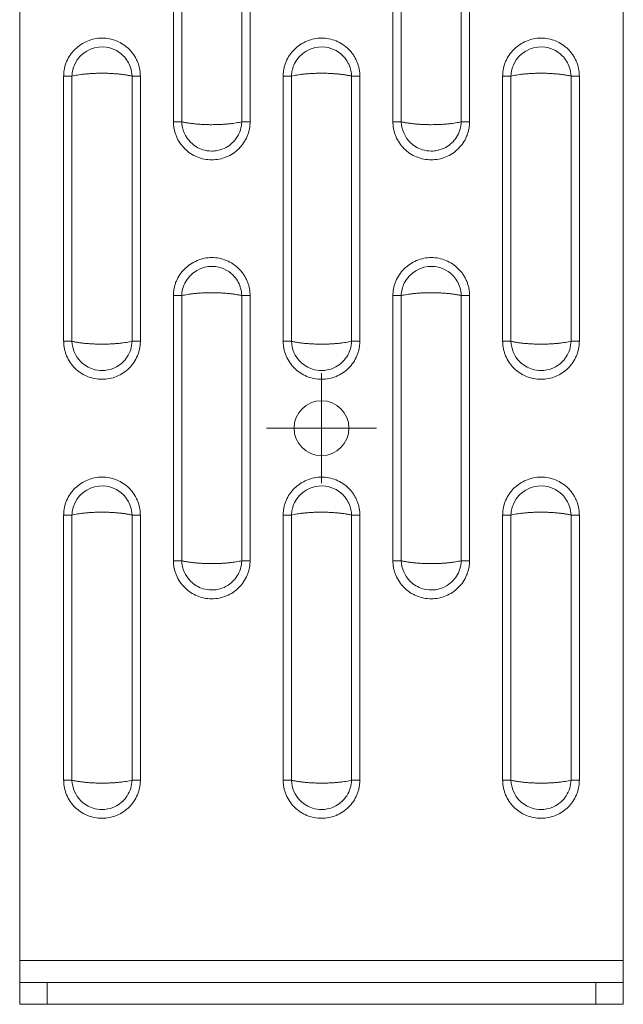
# Model space of a CAD drawing. Header units: millimetres. Extents: x 0 to 210, y 0 to 297.
# Tile 7 of 12: x 54 to 81, y 129 to 174. Entities that reach past the tile are written whole.
import ezdxf

# ---------------------------------------------------------------- set-up
doc = ezdxf.new("R2010")
doc.units = ezdxf.units.MM

# ---------------------------------------------------------------- blocks, each defined once
blk = doc.blocks.new('SW_CENTERMARKSYMBOL_0')
at = {"color": 0, "linetype": 'Continuous', "lineweight": 0}
for p, q in [((0, 1.25), (0, 2.5)), ((0, 0), (0, 1.25)), ((-1.25, 0), (-2.5, 0)), ((0, 0), (-1.25, 0)), ((0, 0), (0, -1.25)), ((0, 0), (1.25, 0)), ((1.25, 0), (2.5, 0)), ((0, -1.25), (0, -2.5))]:
    blk.add_line(p, q, dxfattribs=at)

msp = doc.modelspace()

# ---------------------------------------------------------------- linework, layer by layer
at = {"color": 7, "linetype": 'Continuous', "lineweight": 15}
for p, q in [((53.762, 267.686), (53.762, 130.936)), ((81.262, 267.686), (81.262, 130.936)), ((60.765, 169.148), (60.765, 181.224)), ((61.145, 169.148), (61.145, 181.224)), ((63.88, 181.224), (63.88, 169.148)), ((64.26, 181.224), (64.26, 169.148)), ((70.765, 169.148), (70.765, 181.224)), ((71.145, 169.148), (71.145, 181.224)), ((73.88, 181.224), (73.88, 169.148)), ((74.26, 181.224), (74.26, 169.148)), ((55.765, 159.148), (55.765, 171.224)), ((56.145, 159.148), (56.145, 171.224)), ((58.88, 171.224), (58.88, 159.148)), ((59.26, 171.224), (59.26, 159.148)), ((65.765, 159.148), (65.765, 171.224)), ((66.145, 159.148), (66.145, 171.224)), ((68.88, 171.224), (68.88, 159.148)), ((69.26, 171.224), (69.26, 159.148)), ((75.765, 159.148), (75.765, 171.224)), ((76.145, 159.148), (76.145, 171.224)), ((78.88, 171.224), (78.88, 159.148)), ((79.26, 171.224), (79.26, 159.148)), ((60.765, 149.148), (60.765, 161.224)), ((61.145, 149.148), (61.145, 161.224)), ((63.88, 161.224), (63.88, 149.148)), ((64.26, 161.224), (64.26, 149.148)), ((70.765, 149.148), (70.765, 161.224)), ((71.145, 149.148), (71.145, 161.224)), ((73.88, 161.224), (73.88, 149.148)), ((74.26, 161.224), (74.26, 149.148)), ((55.765, 139.148), (55.765, 151.224)), ((56.145, 139.148), (56.145, 151.224)), ((58.88, 151.224), (58.88, 139.148)), ((59.26, 151.224), (59.26, 139.148)), ((65.765, 139.148), (65.765, 151.224)), ((66.145, 139.148), (66.145, 151.224)), ((68.88, 151.224), (68.88, 139.148)), ((69.26, 151.224), (69.26, 139.148)), ((75.765, 139.148), (75.765, 151.224)), ((76.145, 139.148), (76.145, 151.224)), ((78.88, 151.224), (78.88, 139.148)), ((79.26, 151.224), (79.26, 139.148)), ((81.262, 130.936), (53.762, 130.936)), ((53.762, 130.936), (53.762, 129.936)), ((81.262, 130.936), (81.262, 129.936)), ((53.762, 129.936), (53.762, 128.936)), ((55.012, 129.936), (53.762, 129.936)), ((55.012, 128.936), (55.012, 129.936)), ((55.012, 129.936), (80.012, 129.936)), ((80.012, 129.936), (80.012, 128.936)), ((80.012, 129.936), (81.262, 129.936)), ((81.262, 129.936), (81.262, 128.936)), ((53.762, 128.936), (55.012, 128.936)), ((55.012, 128.936), (80.012, 128.936)), ((80.012, 128.936), (81.262, 128.936))]:
    msp.add_line(p, q, dxfattribs=at)
msp.add_circle((67.512, 155.186), 1.25, dxfattribs=at)
for points, knots in [([(55.765, 171.224), (55.766, 171.253), (55.767, 171.309), (55.773, 171.394), (55.784, 171.479), (55.804, 171.591), (55.839, 171.73), (55.915, 171.942), (56.051, 172.193), (56.273, 172.453), (56.54, 172.669), (56.843, 172.831), (57.171, 172.935), (57.513, 172.972), (57.854, 172.937), (58.183, 172.837), (58.486, 172.677), (58.709, 172.497), (58.863, 172.328), (58.966, 172.191), (59.055, 172.044), (59.129, 171.89), (59.187, 171.729), (59.229, 171.564), (59.255, 171.395), (59.258, 171.281), (59.26, 171.224)], [0, 0, 0, 0, 0.015558, 0.031135, 0.046768, 0.062496, 0.093799, 0.125045, 0.186708, 0.249382, 0.311688, 0.374289, 0.437411, 0.499275, 0.561957, 0.624546, 0.687103, 0.749679, 0.780928, 0.812381, 0.843709, 0.875023, 0.906415, 0.937501, 0.968592, 1, 1, 1, 1]), ([(65.765, 171.224), (65.766, 171.253), (65.767, 171.309), (65.773, 171.394), (65.784, 171.479), (65.804, 171.591), (65.839, 171.73), (65.915, 171.942), (66.051, 172.193), (66.273, 172.453), (66.54, 172.669), (66.843, 172.831), (67.171, 172.935), (67.513, 172.972), (67.854, 172.937), (68.183, 172.837), (68.486, 172.677), (68.709, 172.497), (68.863, 172.328), (68.966, 172.191), (69.055, 172.044), (69.129, 171.89), (69.187, 171.729), (69.229, 171.564), (69.255, 171.395), (69.258, 171.281), (69.26, 171.224)], [0, 0, 0, 0, 0.015558, 0.031135, 0.046768, 0.062496, 0.093799, 0.125045, 0.186708, 0.249382, 0.311688, 0.374289, 0.437411, 0.499275, 0.561957, 0.624546, 0.687103, 0.749679, 0.780928, 0.812381, 0.843709, 0.875023, 0.906415, 0.937501, 0.968592, 1, 1, 1, 1]), ([(75.765, 171.224), (75.766, 171.253), (75.767, 171.309), (75.773, 171.394), (75.784, 171.479), (75.804, 171.591), (75.839, 171.73), (75.915, 171.942), (76.051, 172.193), (76.273, 172.453), (76.54, 172.669), (76.843, 172.831), (77.171, 172.935), (77.513, 172.972), (77.854, 172.937), (78.183, 172.837), (78.486, 172.677), (78.709, 172.497), (78.863, 172.328), (78.966, 172.191), (79.055, 172.044), (79.129, 171.89), (79.187, 171.729), (79.229, 171.564), (79.255, 171.395), (79.258, 171.281), (79.26, 171.224)], [0, 0, 0, 0, 0.0155584, 0.0311347, 0.0467676, 0.0624956, 0.0937995, 0.1250448, 0.1867078, 0.2493823, 0.3116879, 0.3742888, 0.437411, 0.4992755, 0.5619569, 0.6245458, 0.6871026, 0.7496794, 0.7809281, 0.8123812, 0.8437088, 0.8750227, 0.906415, 0.9375008, 0.9685919, 1, 1, 1, 1]), ([(56.145, 171.224), (56.149, 171.422), (56.198, 171.62), (56.518, 172.267), (57.041, 172.58), (57.909, 172.544), (58.241, 172.399), (58.632, 172.006), (58.747, 171.82), (58.854, 171.49), (58.877, 171.357), (58.88, 171.224)], [-1.088547, -1.088547, -1.088547, -1.088547, -0.936031, -0.936031, -0.529703, -0.529703, -0.266904, -0.266904, -0.102656, -0.102656, 0, 0, 0, 0]), ([(66.145, 171.224), (66.149, 171.422), (66.198, 171.62), (66.518, 172.267), (67.041, 172.58), (67.909, 172.544), (68.241, 172.399), (68.632, 172.006), (68.747, 171.82), (68.854, 171.49), (68.877, 171.357), (68.88, 171.224)], [-1.088547, -1.088547, -1.088547, -1.088547, -0.936031, -0.936031, -0.529703, -0.529703, -0.266904, -0.266904, -0.102656, -0.102656, 0, 0, 0, 0]), ([(76.145, 171.224), (76.149, 171.422), (76.198, 171.62), (76.518, 172.267), (77.041, 172.58), (77.909, 172.544), (78.241, 172.399), (78.632, 172.006), (78.747, 171.82), (78.854, 171.49), (78.877, 171.357), (78.88, 171.224)], [-1.088547, -1.088547, -1.088547, -1.088547, -0.936031, -0.936031, -0.529703, -0.529703, -0.266904, -0.266904, -0.102656, -0.102656, 0, 0, 0, 0]), ([(58.88, 171.224), (58.859, 171.229), (58.818, 171.24), (58.75, 171.254), (58.68, 171.267), (58.608, 171.28), (58.532, 171.291), (58.454, 171.302), (58.375, 171.312), (58.293, 171.321), (58.209, 171.328), (58.125, 171.335), (58.039, 171.341), (57.952, 171.346), (57.865, 171.351), (57.777, 171.354), (57.689, 171.356), (57.6, 171.358), (57.486, 171.358), (57.346, 171.357), (57.179, 171.352), (57.014, 171.344), (56.852, 171.332), (56.694, 171.317), (56.543, 171.299), (56.399, 171.277), (56.264, 171.253), (56.185, 171.234), (56.145, 171.224)], [0, 0, 0, 0, 0.030784, 0.061385, 0.091803, 0.122043, 0.152106, 0.181996, 0.211714, 0.241263, 0.270646, 0.299866, 0.328925, 0.357827, 0.386573, 0.415168, 0.443614, 0.471914, 0.500071, 0.55336, 0.607169, 0.661517, 0.716425, 0.771912, 0.827995, 0.884692, 0.942022, 1, 1, 1, 1]), ([(59.26, 171.224), (59.188, 171.224), (59.116, 171.224), (58.986, 171.224), (58.927, 171.224), (58.88, 171.224)], [0, 0, 0, 0, 0.5, 0.5, 1, 1, 1, 1]), ([(68.88, 171.224), (68.859, 171.229), (68.818, 171.24), (68.75, 171.254), (68.68, 171.267), (68.608, 171.28), (68.532, 171.291), (68.454, 171.302), (68.375, 171.312), (68.293, 171.321), (68.209, 171.328), (68.125, 171.335), (68.039, 171.341), (67.952, 171.346), (67.865, 171.351), (67.777, 171.354), (67.689, 171.356), (67.6, 171.358), (67.486, 171.358), (67.346, 171.357), (67.179, 171.352), (67.014, 171.344), (66.852, 171.332), (66.694, 171.317), (66.543, 171.299), (66.399, 171.277), (66.264, 171.253), (66.185, 171.234), (66.145, 171.224)], [0, 0, 0, 0, 0.030784, 0.061385, 0.091803, 0.122043, 0.152106, 0.181996, 0.211714, 0.241263, 0.270646, 0.299866, 0.328925, 0.357827, 0.386573, 0.415168, 0.443614, 0.471914, 0.500071, 0.55336, 0.607169, 0.661517, 0.716425, 0.771912, 0.827995, 0.884692, 0.942022, 1, 1, 1, 1]), ([(69.26, 171.224), (69.188, 171.224), (69.116, 171.224), (68.986, 171.224), (68.927, 171.224), (68.88, 171.224)], [0, 0, 0, 0, 0.5, 0.5, 1, 1, 1, 1]), ([(78.88, 171.224), (78.859, 171.229), (78.818, 171.24), (78.75, 171.254), (78.68, 171.267), (78.608, 171.28), (78.532, 171.291), (78.454, 171.302), (78.375, 171.312), (78.293, 171.321), (78.209, 171.328), (78.125, 171.335), (78.039, 171.341), (77.952, 171.346), (77.865, 171.351), (77.777, 171.354), (77.689, 171.356), (77.6, 171.358), (77.486, 171.358), (77.346, 171.357), (77.179, 171.352), (77.014, 171.344), (76.852, 171.332), (76.694, 171.317), (76.543, 171.299), (76.399, 171.277), (76.264, 171.253), (76.185, 171.234), (76.145, 171.224)], [0, 0, 0, 0, 0.030784, 0.061385, 0.091803, 0.122043, 0.152106, 0.181996, 0.211714, 0.241263, 0.270646, 0.299866, 0.328925, 0.357827, 0.386573, 0.415168, 0.443614, 0.471914, 0.500071, 0.55336, 0.607169, 0.661517, 0.716425, 0.771912, 0.827995, 0.884692, 0.942022, 1, 1, 1, 1]), ([(79.26, 171.224), (79.188, 171.224), (79.116, 171.224), (78.986, 171.224), (78.927, 171.224), (78.88, 171.224)], [0, 0, 0, 0, 0.5, 0.5, 1, 1, 1, 1]), ([(64.26, 169.148), (64.259, 169.119), (64.258, 169.063), (64.252, 168.978), (64.241, 168.893), (64.221, 168.781), (64.186, 168.643), (64.109, 168.429), (63.974, 168.176), (63.754, 167.913), (63.488, 167.694), (63.184, 167.534), (62.855, 167.434), (62.512, 167.401), (62.17, 167.435), (61.841, 167.534), (61.537, 167.695), (61.271, 167.912), (61.053, 168.177), (60.918, 168.429), (60.84, 168.643), (60.797, 168.809), (60.77, 168.978), (60.767, 169.091), (60.765, 169.148)], [0, 0, 0, 0, 0.015533, 0.031084, 0.046691, 0.062392, 0.093615, 0.124896, 0.187194, 0.249778, 0.312389, 0.374922, 0.437461, 0.50008, 0.562677, 0.625319, 0.687821, 0.750259, 0.812689, 0.875175, 0.906472, 0.937669, 0.968968, 1, 1, 1, 1]), ([(60.765, 169.148), (60.837, 169.148), (60.909, 169.148), (61.039, 169.148), (61.098, 169.148), (61.145, 169.148)], [0, 0, 0, 0, 0.5, 0.5, 1, 1, 1, 1]), ([(61.145, 169.148), (61.166, 169.143), (61.207, 169.132), (61.275, 169.118), (61.344, 169.105), (61.417, 169.092), (61.493, 169.081), (61.571, 169.07), (61.65, 169.06), (61.732, 169.051), (61.816, 169.044), (61.9, 169.037), (61.986, 169.031), (62.073, 169.026), (62.16, 169.021), (62.248, 169.018), (62.336, 169.016), (62.424, 169.014), (62.539, 169.014), (62.679, 169.015), (62.846, 169.02), (63.011, 169.028), (63.173, 169.04), (63.331, 169.055), (63.482, 169.073), (63.626, 169.095), (63.761, 169.119), (63.84, 169.138), (63.88, 169.148)], [0, 0, 0, 0, 0.030784, 0.061385, 0.091803, 0.122043, 0.152106, 0.181996, 0.211714, 0.241263, 0.270646, 0.299866, 0.328925, 0.357827, 0.386573, 0.415168, 0.443614, 0.471914, 0.500071, 0.55336, 0.607169, 0.661517, 0.716425, 0.771912, 0.827995, 0.884692, 0.942022, 1, 1, 1, 1]), ([(63.88, 169.148), (63.874, 168.897), (63.797, 168.648), (63.539, 168.248), (63.369, 168.09), (63.047, 167.913), (62.914, 167.865), (62.688, 167.821), (62.6, 167.813), (62.377, 167.813), (62.24, 167.833), (61.901, 167.937), (61.709, 168.052), (61.304, 168.45), (61.153, 168.796), (61.145, 169.148)], [-1.089053, -1.089053, -1.089053, -1.089053, -0.895746, -0.895746, -0.721498, -0.721498, -0.612592, -0.612592, -0.544526, -0.544526, -0.439244, -0.439244, -0.270793, -0.270793, 0, 0, 0, 0]), ([(63.88, 169.148), (63.927, 169.148), (63.986, 169.148), (64.116, 169.148), (64.188, 169.148), (64.26, 169.148)], [0, 0, 0, 0, 0.5, 0.5, 1, 1, 1, 1]), ([(74.26, 169.148), (74.259, 169.119), (74.258, 169.063), (74.252, 168.978), (74.241, 168.893), (74.221, 168.781), (74.186, 168.643), (74.109, 168.429), (73.974, 168.176), (73.754, 167.913), (73.488, 167.694), (73.184, 167.534), (72.855, 167.434), (72.512, 167.401), (72.17, 167.435), (71.841, 167.534), (71.537, 167.695), (71.271, 167.912), (71.053, 168.177), (70.918, 168.429), (70.84, 168.643), (70.797, 168.809), (70.77, 168.978), (70.767, 169.091), (70.765, 169.148)], [0, 0, 0, 0, 0.015533, 0.031084, 0.046691, 0.062392, 0.093615, 0.124896, 0.187194, 0.249778, 0.312389, 0.374922, 0.437461, 0.50008, 0.562677, 0.625319, 0.687821, 0.750259, 0.812689, 0.875175, 0.906472, 0.937669, 0.968968, 1, 1, 1, 1]), ([(70.765, 169.148), (70.837, 169.148), (70.909, 169.148), (71.039, 169.148), (71.098, 169.148), (71.145, 169.148)], [0, 0, 0, 0, 0.5, 0.5, 1, 1, 1, 1]), ([(71.145, 169.148), (71.166, 169.143), (71.207, 169.132), (71.275, 169.118), (71.344, 169.105), (71.417, 169.092), (71.493, 169.081), (71.571, 169.07), (71.65, 169.06), (71.732, 169.051), (71.816, 169.044), (71.9, 169.037), (71.986, 169.031), (72.073, 169.026), (72.16, 169.021), (72.248, 169.018), (72.336, 169.016), (72.424, 169.014), (72.539, 169.014), (72.679, 169.015), (72.846, 169.02), (73.011, 169.028), (73.173, 169.04), (73.331, 169.055), (73.482, 169.073), (73.626, 169.095), (73.761, 169.119), (73.84, 169.138), (73.88, 169.148)], [0, 0, 0, 0, 0.030784, 0.061385, 0.091803, 0.122043, 0.152106, 0.181996, 0.211714, 0.241263, 0.270646, 0.299866, 0.328925, 0.357827, 0.386573, 0.415168, 0.443614, 0.471914, 0.500071, 0.55336, 0.607169, 0.661517, 0.716425, 0.771912, 0.827995, 0.884692, 0.942022, 1, 1, 1, 1]), ([(73.88, 169.148), (73.874, 168.897), (73.797, 168.648), (73.539, 168.248), (73.369, 168.09), (73.047, 167.913), (72.914, 167.865), (72.688, 167.821), (72.6, 167.813), (72.377, 167.813), (72.24, 167.833), (71.901, 167.937), (71.709, 168.052), (71.304, 168.45), (71.153, 168.796), (71.145, 169.148)], [-1.089053, -1.089053, -1.089053, -1.089053, -0.895746, -0.895746, -0.721498, -0.721498, -0.612592, -0.612592, -0.544526, -0.544526, -0.439244, -0.439244, -0.270793, -0.270793, 0, 0, 0, 0]), ([(73.88, 169.148), (73.927, 169.148), (73.986, 169.148), (74.116, 169.148), (74.188, 169.148), (74.26, 169.148)], [0, 0, 0, 0, 0.5, 0.5, 1, 1, 1, 1]), ([(60.765, 161.224), (60.766, 161.253), (60.767, 161.309), (60.773, 161.394), (60.784, 161.479), (60.804, 161.591), (60.839, 161.73), (60.915, 161.942), (61.051, 162.193), (61.273, 162.453), (61.54, 162.669), (61.843, 162.831), (62.171, 162.935), (62.513, 162.972), (62.854, 162.937), (63.183, 162.837), (63.486, 162.677), (63.709, 162.497), (63.863, 162.328), (63.966, 162.191), (64.055, 162.044), (64.129, 161.89), (64.187, 161.729), (64.229, 161.564), (64.255, 161.395), (64.258, 161.281), (64.26, 161.224)], [0, 0, 0, 0, 0.015558, 0.031135, 0.046768, 0.062496, 0.093799, 0.125045, 0.186708, 0.249382, 0.311688, 0.374289, 0.437411, 0.499275, 0.561957, 0.624546, 0.687103, 0.749679, 0.780928, 0.812381, 0.843709, 0.875023, 0.906415, 0.937501, 0.968592, 1, 1, 1, 1]), ([(70.765, 161.224), (70.766, 161.253), (70.767, 161.309), (70.773, 161.394), (70.784, 161.479), (70.804, 161.591), (70.839, 161.73), (70.915, 161.942), (71.051, 162.193), (71.273, 162.453), (71.54, 162.669), (71.843, 162.831), (72.171, 162.935), (72.513, 162.972), (72.854, 162.937), (73.183, 162.837), (73.486, 162.677), (73.709, 162.497), (73.863, 162.328), (73.966, 162.191), (74.055, 162.044), (74.129, 161.89), (74.187, 161.729), (74.229, 161.564), (74.255, 161.395), (74.258, 161.281), (74.26, 161.224)], [0, 0, 0, 0, 0.015558, 0.031135, 0.046768, 0.062496, 0.093799, 0.125045, 0.186708, 0.249382, 0.311688, 0.374289, 0.437411, 0.499275, 0.561957, 0.624546, 0.687103, 0.749679, 0.780928, 0.812381, 0.843709, 0.875023, 0.906415, 0.937501, 0.968592, 1, 1, 1, 1]), ([(61.145, 161.224), (61.149, 161.422), (61.198, 161.62), (61.518, 162.267), (62.041, 162.58), (62.909, 162.544), (63.241, 162.399), (63.632, 162.006), (63.747, 161.82), (63.854, 161.49), (63.877, 161.357), (63.88, 161.224)], [-1.088547, -1.088547, -1.088547, -1.088547, -0.936031, -0.936031, -0.529703, -0.529703, -0.266904, -0.266904, -0.102656, -0.102656, 0, 0, 0, 0]), ([(71.145, 161.224), (71.149, 161.422), (71.198, 161.62), (71.518, 162.267), (72.041, 162.58), (72.909, 162.544), (73.241, 162.399), (73.632, 162.006), (73.747, 161.82), (73.854, 161.49), (73.877, 161.357), (73.88, 161.224)], [-1.088547, -1.088547, -1.088547, -1.088547, -0.936031, -0.936031, -0.529703, -0.529703, -0.266904, -0.266904, -0.102656, -0.102656, 0, 0, 0, 0]), ([(63.88, 161.224), (63.859, 161.229), (63.818, 161.24), (63.75, 161.254), (63.68, 161.267), (63.608, 161.28), (63.532, 161.291), (63.454, 161.302), (63.375, 161.312), (63.293, 161.321), (63.209, 161.328), (63.125, 161.335), (63.039, 161.341), (62.952, 161.346), (62.865, 161.351), (62.777, 161.354), (62.689, 161.356), (62.6, 161.358), (62.486, 161.358), (62.346, 161.357), (62.179, 161.352), (62.014, 161.344), (61.852, 161.332), (61.694, 161.317), (61.543, 161.299), (61.399, 161.277), (61.264, 161.253), (61.185, 161.234), (61.145, 161.224)], [0, 0, 0, 0, 0.030784, 0.061385, 0.091803, 0.122043, 0.152106, 0.181996, 0.211714, 0.241263, 0.270646, 0.299866, 0.328925, 0.357827, 0.386573, 0.415168, 0.443614, 0.471914, 0.500071, 0.55336, 0.607169, 0.661517, 0.716425, 0.771912, 0.827995, 0.884692, 0.942022, 1, 1, 1, 1]), ([(64.26, 161.224), (64.188, 161.224), (64.116, 161.224), (63.986, 161.224), (63.927, 161.224), (63.88, 161.224)], [0, 0, 0, 0, 0.5, 0.5, 1, 1, 1, 1]), ([(73.88, 161.224), (73.859, 161.229), (73.818, 161.24), (73.75, 161.254), (73.68, 161.267), (73.608, 161.28), (73.532, 161.291), (73.454, 161.302), (73.375, 161.312), (73.293, 161.321), (73.209, 161.328), (73.125, 161.335), (73.039, 161.341), (72.952, 161.346), (72.865, 161.351), (72.777, 161.354), (72.689, 161.356), (72.6, 161.358), (72.486, 161.358), (72.346, 161.357), (72.179, 161.352), (72.014, 161.344), (71.852, 161.332), (71.694, 161.317), (71.543, 161.299), (71.399, 161.277), (71.264, 161.253), (71.185, 161.234), (71.145, 161.224)], [0, 0, 0, 0, 0.030784, 0.061385, 0.091803, 0.122043, 0.152106, 0.181996, 0.211714, 0.241263, 0.270646, 0.299866, 0.328925, 0.357827, 0.386573, 0.415168, 0.443614, 0.471914, 0.500071, 0.55336, 0.607169, 0.661517, 0.716425, 0.771912, 0.827995, 0.884692, 0.942022, 1, 1, 1, 1]), ([(74.26, 161.224), (74.188, 161.224), (74.116, 161.224), (73.986, 161.224), (73.927, 161.224), (73.88, 161.224)], [0, 0, 0, 0, 0.5, 0.5, 1, 1, 1, 1]), ([(59.26, 159.148), (59.259, 159.119), (59.258, 159.063), (59.252, 158.978), (59.241, 158.893), (59.221, 158.781), (59.186, 158.643), (59.109, 158.429), (58.974, 158.176), (58.754, 157.913), (58.488, 157.694), (58.184, 157.534), (57.855, 157.434), (57.512, 157.401), (57.17, 157.435), (56.841, 157.534), (56.537, 157.695), (56.271, 157.912), (56.053, 158.177), (55.918, 158.429), (55.84, 158.643), (55.797, 158.809), (55.77, 158.978), (55.767, 159.091), (55.765, 159.148)], [0, 0, 0, 0, 0.015533, 0.031084, 0.046691, 0.062392, 0.093615, 0.124896, 0.187194, 0.249778, 0.312389, 0.374922, 0.437461, 0.50008, 0.562677, 0.625319, 0.687821, 0.750259, 0.812689, 0.875175, 0.906472, 0.937669, 0.968968, 1, 1, 1, 1]), ([(55.765, 159.148), (55.837, 159.148), (55.909, 159.148), (56.039, 159.148), (56.098, 159.148), (56.145, 159.148)], [0, 0, 0, 0, 0.5, 0.5, 1, 1, 1, 1]), ([(56.145, 159.148), (56.166, 159.143), (56.207, 159.132), (56.275, 159.118), (56.344, 159.105), (56.417, 159.092), (56.493, 159.081), (56.571, 159.07), (56.65, 159.06), (56.732, 159.051), (56.816, 159.044), (56.9, 159.037), (56.986, 159.031), (57.073, 159.026), (57.16, 159.021), (57.248, 159.018), (57.336, 159.016), (57.424, 159.014), (57.539, 159.014), (57.679, 159.015), (57.846, 159.02), (58.011, 159.028), (58.173, 159.04), (58.331, 159.055), (58.482, 159.073), (58.626, 159.095), (58.761, 159.119), (58.84, 159.138), (58.88, 159.148)], [0, 0, 0, 0, 0.030784, 0.061385, 0.091803, 0.122043, 0.152106, 0.181996, 0.211714, 0.241263, 0.270646, 0.299866, 0.328925, 0.357827, 0.386573, 0.415168, 0.443614, 0.471914, 0.500071, 0.55336, 0.607169, 0.661517, 0.716425, 0.771912, 0.827995, 0.884692, 0.942022, 1, 1, 1, 1]), ([(58.88, 159.148), (58.874, 158.897), (58.797, 158.648), (58.539, 158.248), (58.369, 158.09), (58.047, 157.913), (57.914, 157.865), (57.688, 157.821), (57.6, 157.813), (57.377, 157.813), (57.24, 157.833), (56.901, 157.937), (56.709, 158.052), (56.304, 158.45), (56.153, 158.796), (56.145, 159.148)], [-1.089053, -1.089053, -1.089053, -1.089053, -0.895746, -0.895746, -0.721498, -0.721498, -0.612592, -0.612592, -0.544526, -0.544526, -0.439244, -0.439244, -0.270793, -0.270793, 0, 0, 0, 0]), ([(58.88, 159.148), (58.927, 159.148), (58.986, 159.148), (59.116, 159.148), (59.188, 159.148), (59.26, 159.148)], [0, 0, 0, 0, 0.5, 0.5, 1, 1, 1, 1]), ([(69.26, 159.148), (69.259, 159.119), (69.258, 159.063), (69.252, 158.978), (69.241, 158.893), (69.221, 158.781), (69.186, 158.643), (69.109, 158.429), (68.974, 158.176), (68.754, 157.913), (68.488, 157.694), (68.184, 157.534), (67.855, 157.434), (67.512, 157.401), (67.17, 157.435), (66.841, 157.534), (66.537, 157.695), (66.271, 157.912), (66.053, 158.177), (65.918, 158.429), (65.84, 158.643), (65.797, 158.809), (65.77, 158.978), (65.767, 159.091), (65.765, 159.148)], [0, 0, 0, 0, 0.015533, 0.031084, 0.046691, 0.062392, 0.093615, 0.124896, 0.187194, 0.249778, 0.312389, 0.374922, 0.437461, 0.50008, 0.562677, 0.625319, 0.687821, 0.750259, 0.812689, 0.875175, 0.906472, 0.937669, 0.968968, 1, 1, 1, 1]), ([(65.765, 159.148), (65.837, 159.148), (65.909, 159.148), (66.039, 159.148), (66.098, 159.148), (66.145, 159.148)], [0, 0, 0, 0, 0.5, 0.5, 1, 1, 1, 1]), ([(66.145, 159.148), (66.166, 159.143), (66.207, 159.132), (66.275, 159.118), (66.344, 159.105), (66.417, 159.092), (66.493, 159.081), (66.571, 159.07), (66.65, 159.06), (66.732, 159.051), (66.816, 159.044), (66.9, 159.037), (66.986, 159.031), (67.073, 159.026), (67.16, 159.021), (67.248, 159.018), (67.336, 159.016), (67.424, 159.014), (67.539, 159.014), (67.679, 159.015), (67.846, 159.02), (68.011, 159.028), (68.173, 159.04), (68.331, 159.055), (68.482, 159.073), (68.626, 159.095), (68.761, 159.119), (68.84, 159.138), (68.88, 159.148)], [0, 0, 0, 0, 0.0307842, 0.0613845, 0.0918034, 0.1220432, 0.1521065, 0.1819958, 0.2117137, 0.2412629, 0.270646, 0.2998659, 0.3289251, 0.3578267, 0.3865734, 0.4151681, 0.4436139, 0.4719137, 0.5000706, 0.5533598, 0.6071687, 0.6615173, 0.7164253, 0.7719117, 0.8279948, 0.8846925, 0.942022, 1, 1, 1, 1]), ([(68.88, 159.148), (68.874, 158.897), (68.797, 158.648), (68.539, 158.248), (68.369, 158.09), (68.047, 157.913), (67.914, 157.865), (67.688, 157.821), (67.6, 157.813), (67.377, 157.813), (67.24, 157.833), (66.901, 157.937), (66.709, 158.052), (66.304, 158.45), (66.153, 158.796), (66.145, 159.148)], [-1.089053, -1.089053, -1.089053, -1.089053, -0.895746, -0.895746, -0.721498, -0.721498, -0.612592, -0.612592, -0.544526, -0.544526, -0.439244, -0.439244, -0.270793, -0.270793, 0, 0, 0, 0]), ([(68.88, 159.148), (68.927, 159.148), (68.986, 159.148), (69.116, 159.148), (69.188, 159.148), (69.26, 159.148)], [0, 0, 0, 0, 0.5, 0.5, 1, 1, 1, 1]), ([(79.26, 159.148), (79.259, 159.119), (79.258, 159.063), (79.252, 158.978), (79.241, 158.893), (79.221, 158.781), (79.186, 158.643), (79.109, 158.429), (78.974, 158.176), (78.754, 157.913), (78.488, 157.694), (78.184, 157.534), (77.855, 157.434), (77.512, 157.401), (77.17, 157.435), (76.841, 157.534), (76.537, 157.695), (76.271, 157.912), (76.053, 158.177), (75.918, 158.429), (75.84, 158.643), (75.797, 158.809), (75.77, 158.978), (75.767, 159.091), (75.765, 159.148)], [0, 0, 0, 0, 0.015533, 0.031084, 0.046691, 0.062392, 0.093615, 0.124896, 0.187194, 0.249778, 0.312389, 0.374922, 0.437461, 0.50008, 0.562677, 0.625319, 0.687821, 0.750259, 0.812689, 0.875175, 0.906472, 0.937669, 0.968968, 1, 1, 1, 1]), ([(75.765, 159.148), (75.837, 159.148), (75.909, 159.148), (76.039, 159.148), (76.098, 159.148), (76.145, 159.148)], [0, 0, 0, 0, 0.5, 0.5, 1, 1, 1, 1]), ([(76.145, 159.148), (76.166, 159.143), (76.207, 159.132), (76.275, 159.118), (76.344, 159.105), (76.417, 159.092), (76.493, 159.081), (76.571, 159.07), (76.65, 159.06), (76.732, 159.051), (76.816, 159.044), (76.9, 159.037), (76.986, 159.031), (77.073, 159.026), (77.16, 159.021), (77.248, 159.018), (77.336, 159.016), (77.424, 159.014), (77.539, 159.014), (77.679, 159.015), (77.846, 159.02), (78.011, 159.028), (78.173, 159.04), (78.331, 159.055), (78.482, 159.073), (78.626, 159.095), (78.761, 159.119), (78.84, 159.138), (78.88, 159.148)], [0, 0, 0, 0, 0.030784, 0.061385, 0.091803, 0.122043, 0.152106, 0.181996, 0.211714, 0.241263, 0.270646, 0.299866, 0.328925, 0.357827, 0.386573, 0.415168, 0.443614, 0.471914, 0.500071, 0.55336, 0.607169, 0.661517, 0.716425, 0.771912, 0.827995, 0.884692, 0.942022, 1, 1, 1, 1]), ([(78.88, 159.148), (78.874, 158.897), (78.797, 158.648), (78.539, 158.248), (78.369, 158.09), (78.047, 157.913), (77.914, 157.865), (77.688, 157.821), (77.6, 157.813), (77.377, 157.813), (77.24, 157.833), (76.901, 157.937), (76.709, 158.052), (76.304, 158.45), (76.153, 158.796), (76.145, 159.148)], [-1.089053, -1.089053, -1.089053, -1.089053, -0.895746, -0.895746, -0.721498, -0.721498, -0.612592, -0.612592, -0.544526, -0.544526, -0.439244, -0.439244, -0.270793, -0.270793, 0, 0, 0, 0]), ([(78.88, 159.148), (78.927, 159.148), (78.986, 159.148), (79.116, 159.148), (79.188, 159.148), (79.26, 159.148)], [0, 0, 0, 0, 0.5, 0.5, 1, 1, 1, 1]), ([(55.765, 151.224), (55.766, 151.253), (55.767, 151.309), (55.773, 151.394), (55.784, 151.479), (55.804, 151.591), (55.839, 151.73), (55.915, 151.942), (56.051, 152.193), (56.273, 152.453), (56.54, 152.669), (56.843, 152.831), (57.171, 152.935), (57.513, 152.972), (57.854, 152.937), (58.183, 152.837), (58.486, 152.677), (58.709, 152.497), (58.863, 152.328), (58.966, 152.191), (59.055, 152.044), (59.129, 151.89), (59.187, 151.729), (59.229, 151.564), (59.255, 151.395), (59.258, 151.281), (59.26, 151.224)], [0, 0, 0, 0, 0.015558, 0.031135, 0.046768, 0.062496, 0.093799, 0.125045, 0.186708, 0.249382, 0.311688, 0.374289, 0.437411, 0.499275, 0.561957, 0.624546, 0.687103, 0.749679, 0.780928, 0.812381, 0.843709, 0.875023, 0.906415, 0.937501, 0.968592, 1, 1, 1, 1]), ([(56.145, 151.224), (56.149, 151.422), (56.198, 151.62), (56.518, 152.267), (57.041, 152.58), (57.909, 152.544), (58.241, 152.399), (58.632, 152.006), (58.747, 151.82), (58.854, 151.49), (58.877, 151.357), (58.88, 151.224)], [-1.088547, -1.088547, -1.088547, -1.088547, -0.936031, -0.936031, -0.529703, -0.529703, -0.266904, -0.266904, -0.102656, -0.102656, 0, 0, 0, 0]), ([(65.765, 151.224), (65.766, 151.253), (65.767, 151.309), (65.773, 151.394), (65.784, 151.479), (65.804, 151.591), (65.839, 151.73), (65.915, 151.942), (66.051, 152.193), (66.273, 152.453), (66.54, 152.669), (66.843, 152.831), (67.171, 152.935), (67.513, 152.972), (67.854, 152.937), (68.183, 152.837), (68.486, 152.677), (68.709, 152.497), (68.863, 152.328), (68.966, 152.191), (69.055, 152.044), (69.129, 151.89), (69.187, 151.729), (69.229, 151.564), (69.255, 151.395), (69.258, 151.281), (69.26, 151.224)], [0, 0, 0, 0, 0.015558, 0.031135, 0.046768, 0.062496, 0.093799, 0.125045, 0.186708, 0.249382, 0.311688, 0.374289, 0.437411, 0.499275, 0.561957, 0.624546, 0.687103, 0.749679, 0.780928, 0.812381, 0.843709, 0.875023, 0.906415, 0.937501, 0.968592, 1, 1, 1, 1]), ([(66.145, 151.224), (66.149, 151.422), (66.198, 151.62), (66.518, 152.267), (67.041, 152.58), (67.909, 152.544), (68.241, 152.399), (68.632, 152.006), (68.747, 151.82), (68.854, 151.49), (68.877, 151.357), (68.88, 151.224)], [-1.088547, -1.088547, -1.088547, -1.088547, -0.936031, -0.936031, -0.529703, -0.529703, -0.266904, -0.266904, -0.102656, -0.102656, 0, 0, 0, 0]), ([(75.765, 151.224), (75.766, 151.253), (75.767, 151.309), (75.773, 151.394), (75.784, 151.479), (75.804, 151.591), (75.839, 151.73), (75.915, 151.942), (76.051, 152.193), (76.273, 152.453), (76.54, 152.669), (76.843, 152.831), (77.171, 152.935), (77.513, 152.972), (77.854, 152.937), (78.183, 152.837), (78.486, 152.677), (78.709, 152.497), (78.863, 152.328), (78.966, 152.191), (79.055, 152.044), (79.129, 151.89), (79.187, 151.729), (79.229, 151.564), (79.255, 151.395), (79.258, 151.281), (79.26, 151.224)], [0, 0, 0, 0, 0.015558, 0.031135, 0.046768, 0.062496, 0.093799, 0.125045, 0.186708, 0.249382, 0.311688, 0.374289, 0.437411, 0.499275, 0.561957, 0.624546, 0.687103, 0.749679, 0.780928, 0.812381, 0.843709, 0.875023, 0.906415, 0.937501, 0.968592, 1, 1, 1, 1]), ([(76.145, 151.224), (76.149, 151.422), (76.198, 151.62), (76.518, 152.267), (77.041, 152.58), (77.909, 152.544), (78.241, 152.399), (78.632, 152.006), (78.747, 151.82), (78.854, 151.49), (78.877, 151.357), (78.88, 151.224)], [-1.088547, -1.088547, -1.088547, -1.088547, -0.936031, -0.936031, -0.529703, -0.529703, -0.266904, -0.266904, -0.102656, -0.102656, 0, 0, 0, 0]), ([(58.88, 151.224), (58.859, 151.229), (58.818, 151.24), (58.75, 151.254), (58.68, 151.267), (58.608, 151.28), (58.532, 151.291), (58.454, 151.302), (58.375, 151.312), (58.293, 151.321), (58.209, 151.328), (58.125, 151.335), (58.039, 151.341), (57.952, 151.346), (57.865, 151.351), (57.777, 151.354), (57.689, 151.356), (57.6, 151.358), (57.486, 151.358), (57.346, 151.357), (57.179, 151.352), (57.014, 151.344), (56.852, 151.332), (56.694, 151.317), (56.543, 151.299), (56.399, 151.277), (56.264, 151.253), (56.185, 151.234), (56.145, 151.224)], [0, 0, 0, 0, 0.0307842, 0.0613845, 0.0918034, 0.1220432, 0.1521065, 0.1819958, 0.2117137, 0.2412629, 0.270646, 0.2998659, 0.3289251, 0.3578267, 0.3865734, 0.4151681, 0.4436139, 0.4719137, 0.5000706, 0.5533598, 0.6071687, 0.6615173, 0.7164253, 0.7719117, 0.8279948, 0.8846925, 0.942022, 1, 1, 1, 1]), ([(59.26, 151.224), (59.188, 151.224), (59.116, 151.224), (58.986, 151.224), (58.927, 151.224), (58.88, 151.224)], [0, 0, 0, 0, 0.5, 0.5, 1, 1, 1, 1]), ([(68.88, 151.224), (68.859, 151.229), (68.818, 151.24), (68.75, 151.254), (68.68, 151.267), (68.608, 151.28), (68.532, 151.291), (68.454, 151.302), (68.375, 151.312), (68.293, 151.321), (68.209, 151.328), (68.125, 151.335), (68.039, 151.341), (67.952, 151.346), (67.865, 151.351), (67.777, 151.354), (67.689, 151.356), (67.6, 151.358), (67.486, 151.358), (67.346, 151.357), (67.179, 151.352), (67.014, 151.344), (66.852, 151.332), (66.694, 151.317), (66.543, 151.299), (66.399, 151.277), (66.264, 151.253), (66.185, 151.234), (66.145, 151.224)], [0, 0, 0, 0, 0.030784, 0.061385, 0.091803, 0.122043, 0.152106, 0.181996, 0.211714, 0.241263, 0.270646, 0.299866, 0.328925, 0.357827, 0.386573, 0.415168, 0.443614, 0.471914, 0.500071, 0.55336, 0.607169, 0.661517, 0.716425, 0.771912, 0.827995, 0.884692, 0.942022, 1, 1, 1, 1]), ([(69.26, 151.224), (69.188, 151.224), (69.116, 151.224), (68.986, 151.224), (68.927, 151.224), (68.88, 151.224)], [0, 0, 0, 0, 0.5, 0.5, 1, 1, 1, 1]), ([(78.88, 151.224), (78.859, 151.229), (78.818, 151.24), (78.75, 151.254), (78.68, 151.267), (78.608, 151.28), (78.532, 151.291), (78.454, 151.302), (78.375, 151.312), (78.293, 151.321), (78.209, 151.328), (78.125, 151.335), (78.039, 151.341), (77.952, 151.346), (77.865, 151.351), (77.777, 151.354), (77.689, 151.356), (77.6, 151.358), (77.486, 151.358), (77.346, 151.357), (77.179, 151.352), (77.014, 151.344), (76.852, 151.332), (76.694, 151.317), (76.543, 151.299), (76.399, 151.277), (76.264, 151.253), (76.185, 151.234), (76.145, 151.224)], [0, 0, 0, 0, 0.030784, 0.061385, 0.091803, 0.122043, 0.152106, 0.181996, 0.211714, 0.241263, 0.270646, 0.299866, 0.328925, 0.357827, 0.386573, 0.415168, 0.443614, 0.471914, 0.500071, 0.55336, 0.607169, 0.661517, 0.716425, 0.771912, 0.827995, 0.884692, 0.942022, 1, 1, 1, 1]), ([(79.26, 151.224), (79.188, 151.224), (79.116, 151.224), (78.986, 151.224), (78.927, 151.224), (78.88, 151.224)], [0, 0, 0, 0, 0.5, 0.5, 1, 1, 1, 1]), ([(64.26, 149.148), (64.259, 149.119), (64.258, 149.063), (64.252, 148.978), (64.241, 148.893), (64.221, 148.781), (64.186, 148.643), (64.109, 148.429), (63.974, 148.176), (63.754, 147.913), (63.488, 147.694), (63.184, 147.534), (62.855, 147.434), (62.512, 147.401), (62.17, 147.435), (61.841, 147.534), (61.537, 147.695), (61.271, 147.912), (61.053, 148.177), (60.918, 148.429), (60.84, 148.643), (60.797, 148.809), (60.77, 148.978), (60.767, 149.091), (60.765, 149.148)], [0, 0, 0, 0, 0.015533, 0.031084, 0.046691, 0.062392, 0.093615, 0.124896, 0.187194, 0.249778, 0.312389, 0.374922, 0.437461, 0.50008, 0.562677, 0.625319, 0.687821, 0.750259, 0.812689, 0.875175, 0.906472, 0.937669, 0.968968, 1, 1, 1, 1]), ([(60.765, 149.148), (60.837, 149.148), (60.909, 149.148), (61.039, 149.148), (61.098, 149.148), (61.145, 149.148)], [0, 0, 0, 0, 0.5, 0.5, 1, 1, 1, 1]), ([(61.145, 149.148), (61.166, 149.143), (61.207, 149.132), (61.275, 149.118), (61.344, 149.105), (61.417, 149.092), (61.493, 149.081), (61.571, 149.07), (61.65, 149.06), (61.732, 149.051), (61.816, 149.044), (61.9, 149.037), (61.986, 149.031), (62.073, 149.026), (62.16, 149.021), (62.248, 149.018), (62.336, 149.016), (62.424, 149.014), (62.539, 149.014), (62.679, 149.015), (62.846, 149.02), (63.011, 149.028), (63.173, 149.04), (63.331, 149.055), (63.482, 149.073), (63.626, 149.095), (63.761, 149.119), (63.84, 149.138), (63.88, 149.148)], [0, 0, 0, 0, 0.030784, 0.061385, 0.091803, 0.122043, 0.152106, 0.181996, 0.211714, 0.241263, 0.270646, 0.299866, 0.328925, 0.357827, 0.386573, 0.415168, 0.443614, 0.471914, 0.500071, 0.55336, 0.607169, 0.661517, 0.716425, 0.771912, 0.827995, 0.884692, 0.942022, 1, 1, 1, 1]), ([(63.88, 149.148), (63.874, 148.897), (63.797, 148.648), (63.539, 148.248), (63.369, 148.09), (63.047, 147.913), (62.914, 147.865), (62.688, 147.821), (62.6, 147.813), (62.377, 147.813), (62.24, 147.833), (61.901, 147.937), (61.709, 148.052), (61.304, 148.45), (61.153, 148.796), (61.145, 149.148)], [-1.089053, -1.089053, -1.089053, -1.089053, -0.895746, -0.895746, -0.721498, -0.721498, -0.612592, -0.612592, -0.544526, -0.544526, -0.439244, -0.439244, -0.270793, -0.270793, 0, 0, 0, 0]), ([(63.88, 149.148), (63.927, 149.148), (63.986, 149.148), (64.116, 149.148), (64.188, 149.148), (64.26, 149.148)], [0, 0, 0, 0, 0.5, 0.5, 1, 1, 1, 1]), ([(74.26, 149.148), (74.259, 149.119), (74.258, 149.063), (74.252, 148.978), (74.241, 148.893), (74.221, 148.781), (74.186, 148.643), (74.109, 148.429), (73.974, 148.176), (73.754, 147.913), (73.488, 147.694), (73.184, 147.534), (72.855, 147.434), (72.512, 147.401), (72.17, 147.435), (71.841, 147.534), (71.537, 147.695), (71.271, 147.912), (71.053, 148.177), (70.918, 148.429), (70.84, 148.643), (70.797, 148.809), (70.77, 148.978), (70.767, 149.091), (70.765, 149.148)], [0, 0, 0, 0, 0.015533, 0.031084, 0.046691, 0.062392, 0.093615, 0.124896, 0.187194, 0.249778, 0.312389, 0.374922, 0.437461, 0.50008, 0.562677, 0.625319, 0.687821, 0.750259, 0.812689, 0.875175, 0.906472, 0.937669, 0.968968, 1, 1, 1, 1]), ([(70.765, 149.148), (70.837, 149.148), (70.909, 149.148), (71.039, 149.148), (71.098, 149.148), (71.145, 149.148)], [0, 0, 0, 0, 0.5, 0.5, 1, 1, 1, 1]), ([(71.145, 149.148), (71.166, 149.143), (71.207, 149.132), (71.275, 149.118), (71.344, 149.105), (71.417, 149.092), (71.493, 149.081), (71.571, 149.07), (71.65, 149.06), (71.732, 149.051), (71.816, 149.044), (71.9, 149.037), (71.986, 149.031), (72.073, 149.026), (72.16, 149.021), (72.248, 149.018), (72.336, 149.016), (72.424, 149.014), (72.539, 149.014), (72.679, 149.015), (72.846, 149.02), (73.011, 149.028), (73.173, 149.04), (73.331, 149.055), (73.482, 149.073), (73.626, 149.095), (73.761, 149.119), (73.84, 149.138), (73.88, 149.148)], [0, 0, 0, 0, 0.030784, 0.061385, 0.091803, 0.122043, 0.152106, 0.181996, 0.211714, 0.241263, 0.270646, 0.299866, 0.328925, 0.357827, 0.386573, 0.415168, 0.443614, 0.471914, 0.500071, 0.55336, 0.607169, 0.661517, 0.716425, 0.771912, 0.827995, 0.884692, 0.942022, 1, 1, 1, 1]), ([(73.88, 149.148), (73.874, 148.897), (73.797, 148.648), (73.539, 148.248), (73.369, 148.09), (73.047, 147.913), (72.914, 147.865), (72.688, 147.821), (72.6, 147.813), (72.377, 147.813), (72.24, 147.833), (71.901, 147.937), (71.709, 148.052), (71.304, 148.45), (71.153, 148.796), (71.145, 149.148)], [-1.089053, -1.089053, -1.089053, -1.089053, -0.895746, -0.895746, -0.721498, -0.721498, -0.612592, -0.612592, -0.544526, -0.544526, -0.439244, -0.439244, -0.270793, -0.270793, 0, 0, 0, 0]), ([(73.88, 149.148), (73.927, 149.148), (73.986, 149.148), (74.116, 149.148), (74.188, 149.148), (74.26, 149.148)], [0, 0, 0, 0, 0.5, 0.5, 1, 1, 1, 1]), ([(59.26, 139.148), (59.259, 139.119), (59.258, 139.063), (59.252, 138.978), (59.241, 138.893), (59.221, 138.781), (59.186, 138.643), (59.109, 138.429), (58.974, 138.176), (58.754, 137.913), (58.488, 137.694), (58.184, 137.534), (57.855, 137.434), (57.512, 137.401), (57.17, 137.435), (56.841, 137.534), (56.537, 137.695), (56.271, 137.912), (56.053, 138.177), (55.918, 138.429), (55.84, 138.643), (55.797, 138.809), (55.77, 138.978), (55.767, 139.091), (55.765, 139.148)], [0, 0, 0, 0, 0.015533, 0.031084, 0.046691, 0.062392, 0.093615, 0.124896, 0.187194, 0.249778, 0.312389, 0.374922, 0.437461, 0.50008, 0.562677, 0.625319, 0.687821, 0.750259, 0.812689, 0.875175, 0.906472, 0.937669, 0.968968, 1, 1, 1, 1]), ([(55.765, 139.148), (55.837, 139.148), (55.909, 139.148), (56.039, 139.148), (56.098, 139.148), (56.145, 139.148)], [0, 0, 0, 0, 0.5, 0.5, 1, 1, 1, 1]), ([(56.145, 139.148), (56.166, 139.143), (56.207, 139.132), (56.275, 139.118), (56.344, 139.105), (56.417, 139.092), (56.493, 139.081), (56.571, 139.07), (56.65, 139.06), (56.732, 139.051), (56.816, 139.044), (56.9, 139.037), (56.986, 139.031), (57.073, 139.026), (57.16, 139.021), (57.248, 139.018), (57.336, 139.016), (57.424, 139.014), (57.539, 139.014), (57.679, 139.015), (57.846, 139.02), (58.011, 139.028), (58.173, 139.04), (58.331, 139.055), (58.482, 139.073), (58.626, 139.095), (58.761, 139.119), (58.84, 139.138), (58.88, 139.148)], [0, 0, 0, 0, 0.0307842, 0.0613845, 0.0918034, 0.1220432, 0.1521065, 0.1819958, 0.2117137, 0.2412629, 0.270646, 0.2998659, 0.3289251, 0.3578267, 0.3865734, 0.4151681, 0.4436139, 0.4719137, 0.5000706, 0.5533598, 0.6071687, 0.6615173, 0.7164253, 0.7719117, 0.8279948, 0.8846925, 0.942022, 1, 1, 1, 1]), ([(58.88, 139.148), (58.874, 138.897), (58.797, 138.648), (58.539, 138.248), (58.369, 138.09), (58.047, 137.913), (57.914, 137.865), (57.688, 137.821), (57.6, 137.813), (57.377, 137.813), (57.24, 137.833), (56.901, 137.937), (56.709, 138.052), (56.304, 138.45), (56.153, 138.796), (56.145, 139.148)], [-1.089053, -1.089053, -1.089053, -1.089053, -0.895746, -0.895746, -0.721498, -0.721498, -0.612592, -0.612592, -0.544526, -0.544526, -0.439244, -0.439244, -0.270793, -0.270793, 0, 0, 0, 0]), ([(58.88, 139.148), (58.927, 139.148), (58.986, 139.148), (59.116, 139.148), (59.188, 139.148), (59.26, 139.148)], [0, 0, 0, 0, 0.5, 0.5, 1, 1, 1, 1]), ([(69.26, 139.148), (69.259, 139.119), (69.258, 139.063), (69.252, 138.978), (69.241, 138.893), (69.221, 138.781), (69.186, 138.643), (69.109, 138.429), (68.974, 138.176), (68.754, 137.913), (68.488, 137.694), (68.184, 137.534), (67.855, 137.434), (67.512, 137.401), (67.17, 137.435), (66.841, 137.534), (66.537, 137.695), (66.271, 137.912), (66.053, 138.177), (65.918, 138.429), (65.84, 138.643), (65.797, 138.809), (65.77, 138.978), (65.767, 139.091), (65.765, 139.148)], [0, 0, 0, 0, 0.015533, 0.031084, 0.046691, 0.062392, 0.093615, 0.124896, 0.187194, 0.249778, 0.312389, 0.374922, 0.437461, 0.50008, 0.562677, 0.625319, 0.687821, 0.750259, 0.812689, 0.875175, 0.906472, 0.937669, 0.968968, 1, 1, 1, 1]), ([(65.765, 139.148), (65.837, 139.148), (65.909, 139.148), (66.039, 139.148), (66.098, 139.148), (66.145, 139.148)], [0, 0, 0, 0, 0.5, 0.5, 1, 1, 1, 1]), ([(66.145, 139.148), (66.166, 139.143), (66.207, 139.132), (66.275, 139.118), (66.344, 139.105), (66.417, 139.092), (66.493, 139.081), (66.571, 139.07), (66.65, 139.06), (66.732, 139.051), (66.816, 139.044), (66.9, 139.037), (66.986, 139.031), (67.073, 139.026), (67.16, 139.021), (67.248, 139.018), (67.336, 139.016), (67.424, 139.014), (67.539, 139.014), (67.679, 139.015), (67.846, 139.02), (68.011, 139.028), (68.173, 139.04), (68.331, 139.055), (68.482, 139.073), (68.626, 139.095), (68.761, 139.119), (68.84, 139.138), (68.88, 139.148)], [0, 0, 0, 0, 0.0307842, 0.0613845, 0.0918034, 0.1220432, 0.1521065, 0.1819958, 0.2117137, 0.2412629, 0.270646, 0.2998659, 0.3289251, 0.3578267, 0.3865734, 0.4151681, 0.4436139, 0.4719137, 0.5000706, 0.5533598, 0.6071687, 0.6615173, 0.7164253, 0.7719117, 0.8279948, 0.8846925, 0.942022, 1, 1, 1, 1]), ([(68.88, 139.148), (68.874, 138.897), (68.797, 138.648), (68.539, 138.248), (68.369, 138.09), (68.047, 137.913), (67.914, 137.865), (67.688, 137.821), (67.6, 137.813), (67.377, 137.813), (67.24, 137.833), (66.901, 137.937), (66.709, 138.052), (66.304, 138.45), (66.153, 138.796), (66.145, 139.148)], [-1.089053, -1.089053, -1.089053, -1.089053, -0.895746, -0.895746, -0.721498, -0.721498, -0.612592, -0.612592, -0.544526, -0.544526, -0.439244, -0.439244, -0.270793, -0.270793, 0, 0, 0, 0]), ([(68.88, 139.148), (68.927, 139.148), (68.986, 139.148), (69.116, 139.148), (69.188, 139.148), (69.26, 139.148)], [0, 0, 0, 0, 0.5, 0.5, 1, 1, 1, 1]), ([(79.26, 139.148), (79.259, 139.119), (79.258, 139.063), (79.252, 138.978), (79.241, 138.893), (79.221, 138.781), (79.186, 138.643), (79.109, 138.429), (78.974, 138.176), (78.754, 137.913), (78.488, 137.694), (78.184, 137.534), (77.855, 137.434), (77.512, 137.401), (77.17, 137.435), (76.841, 137.534), (76.537, 137.695), (76.271, 137.912), (76.053, 138.177), (75.918, 138.429), (75.84, 138.643), (75.797, 138.809), (75.77, 138.978), (75.767, 139.091), (75.765, 139.148)], [0, 0, 0, 0, 0.015533, 0.031084, 0.046691, 0.062392, 0.093615, 0.124896, 0.187194, 0.249778, 0.312389, 0.374922, 0.437461, 0.50008, 0.562677, 0.625319, 0.687821, 0.750259, 0.812689, 0.875175, 0.906472, 0.937669, 0.968968, 1, 1, 1, 1]), ([(75.765, 139.148), (75.837, 139.148), (75.909, 139.148), (76.039, 139.148), (76.098, 139.148), (76.145, 139.148)], [0, 0, 0, 0, 0.5, 0.5, 1, 1, 1, 1]), ([(76.145, 139.148), (76.166, 139.143), (76.207, 139.132), (76.275, 139.118), (76.344, 139.105), (76.417, 139.092), (76.493, 139.081), (76.571, 139.07), (76.65, 139.06), (76.732, 139.051), (76.816, 139.044), (76.9, 139.037), (76.986, 139.031), (77.073, 139.026), (77.16, 139.021), (77.248, 139.018), (77.336, 139.016), (77.424, 139.014), (77.539, 139.014), (77.679, 139.015), (77.846, 139.02), (78.011, 139.028), (78.173, 139.04), (78.331, 139.055), (78.482, 139.073), (78.626, 139.095), (78.761, 139.119), (78.84, 139.138), (78.88, 139.148)], [0, 0, 0, 0, 0.0307842, 0.0613845, 0.0918034, 0.1220432, 0.1521065, 0.1819958, 0.2117137, 0.2412629, 0.270646, 0.2998659, 0.3289251, 0.3578267, 0.3865734, 0.4151681, 0.4436139, 0.4719137, 0.5000706, 0.5533598, 0.6071687, 0.6615173, 0.7164253, 0.7719117, 0.8279948, 0.8846925, 0.942022, 1, 1, 1, 1]), ([(78.88, 139.148), (78.874, 138.897), (78.797, 138.648), (78.539, 138.248), (78.369, 138.09), (78.047, 137.913), (77.914, 137.865), (77.688, 137.821), (77.6, 137.813), (77.377, 137.813), (77.24, 137.833), (76.901, 137.937), (76.709, 138.052), (76.304, 138.45), (76.153, 138.796), (76.145, 139.148)], [-1.089053, -1.089053, -1.089053, -1.089053, -0.895746, -0.895746, -0.721498, -0.721498, -0.612592, -0.612592, -0.544526, -0.544526, -0.439244, -0.439244, -0.270793, -0.270793, 0, 0, 0, 0]), ([(78.88, 139.148), (78.927, 139.148), (78.986, 139.148), (79.116, 139.148), (79.188, 139.148), (79.26, 139.148)], [0, 0, 0, 0, 0.5, 0.5, 1, 1, 1, 1])]:
    msp.add_open_spline(points, degree=3, knots=knots, dxfattribs=at)
for points in [[(55.765, 171.224), (55.837, 171.224), (55.981, 171.224), (56.098, 171.224), (56.145, 171.224)], [(65.765, 171.224), (65.837, 171.224), (65.981, 171.224), (66.098, 171.224), (66.145, 171.224)], [(75.765, 171.224), (75.837, 171.224), (75.981, 171.224), (76.098, 171.224), (76.145, 171.224)], [(60.765, 161.224), (60.837, 161.224), (60.981, 161.224), (61.098, 161.224), (61.145, 161.224)], [(70.765, 161.224), (70.837, 161.224), (70.981, 161.224), (71.098, 161.224), (71.145, 161.224)], [(55.765, 151.224), (55.837, 151.224), (55.981, 151.224), (56.098, 151.224), (56.145, 151.224)], [(65.765, 151.224), (65.837, 151.224), (65.981, 151.224), (66.098, 151.224), (66.145, 151.224)], [(75.765, 151.224), (75.837, 151.224), (75.981, 151.224), (76.098, 151.224), (76.145, 151.224)]]:
    msp.add_open_spline(points, degree=3, dxfattribs=at)

# ---------------------------------------------------------------- block references
at = {"color": 7, "linetype": 'Continuous', "lineweight": 0}
msp.add_blockref('SW_CENTERMARKSYMBOL_0', (67.512, 155.186), dxfattribs=at)

doc.saveas('drawing.dxf')
